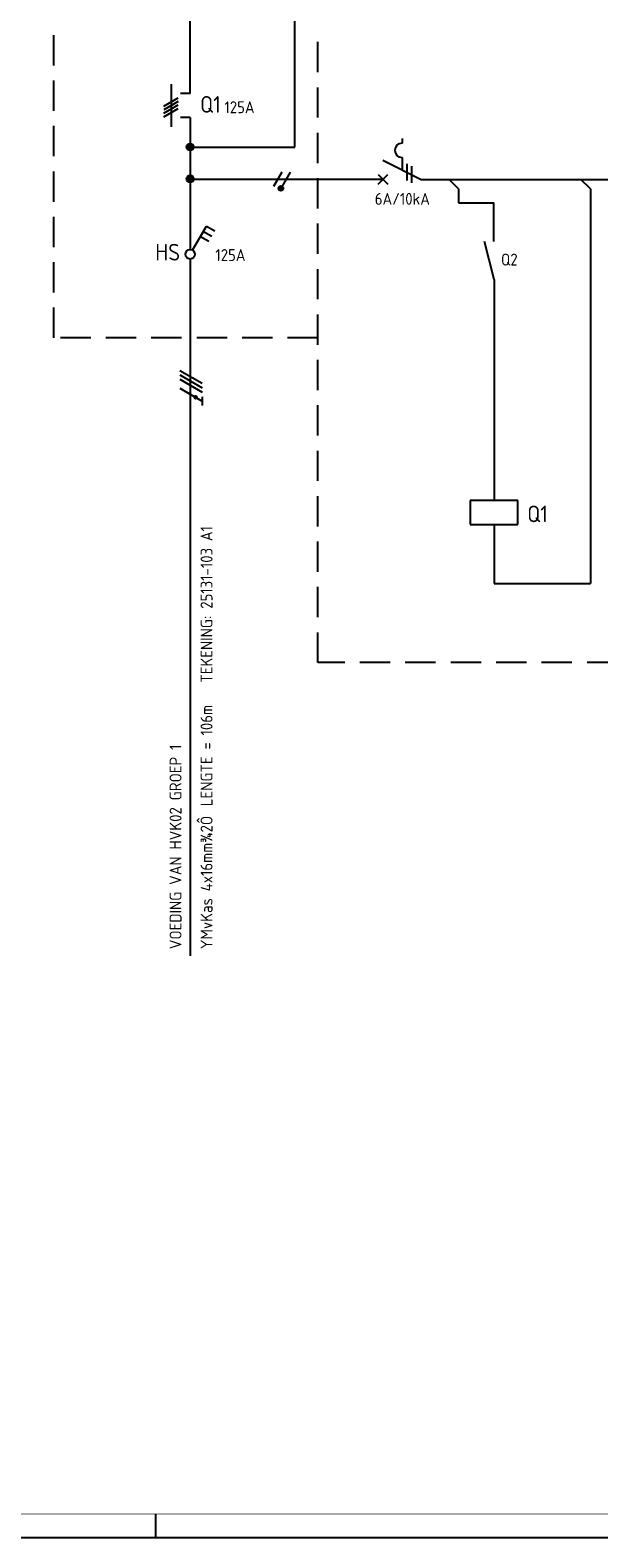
# Model space of a CAD drawing. Header units: millimetres. Extents: x 0 to 841, y 0 to 594.
# Tile 2 of 6: x 179 to 298, y 0 to 316. Entities that reach past the tile are written whole.
import ezdxf
from ezdxf.enums import TextEntityAlignment as Align

# ---------------------------------------------------------------- set-up
doc = ezdxf.new("R2010")
doc.units = ezdxf.units.MM
doc.linetypes.add('HIDDEN', pattern=[9.525, 6.35, -3.175])
doc.layers.get('0').update_dxf_attribs({"linetype": 'CONTINUOUS'})
for name, color, linetype in [('1', 7, 'CONTINUOUS'), ('40', 1, 'CONTINUOUS'), ('41', 2, 'CONTINUOUS'), ('70', 1, 'CONTINUOUS'), ('71', 2, 'CONTINUOUS'), ('EL$2B---_KADER', 4, 'CONTINUOUS'), ('LIJN025', 10, 'CONTINUOUS'), ('LIJN035', 50, 'CONTINUOUS'), ('LIJN050', 90, 'CONTINUOUS'), ('TEKST25', 10, 'CONTINUOUS'), ('TEKST35', 50, 'CONTINUOUS'), ('TEKST50', 90, 'CONTINUOUS')]:
    doc.layers.add(name, color=color, linetype=linetype)
doc.styles.add('ISO', font='ISO.SHX')
doc.styles.add('NEN', font='iso.shx')
doc.styles.add('ROMAND', font='romand')

# ---------------------------------------------------------------- blocks, each defined once
blk = doc.blocks.new('A1')
at = {"layer": 'LIJN025'}
blk.add_line((205, 0), (205, 5), dxfattribs=at)
blk.add_lwpolyline([(0, 0), (0, 594), (841, 594), (841, 0)], close=True, dxfattribs=at)
at = {"layer": 'LIJN050', "const_width": 0.2}
blk.add_lwpolyline([(836, 5), (836, 589), (25, 589), (25, 5)], close=True, dxfattribs=at)
at = {"layer": 'TEKST25', "style": 'ROMAND', "width": 2.899115}
blk.add_attdef('STATUS', text='', height=2.5, dxfattribs=at).set_placement((795, 71.5), (834, 71.5), align=Align.FIT)
at = {"layer": 'TEKST25', "style": 'ISO'}
for tag, p in [('E', (796.25, 66)), ('NAAM-E', (807.75, 66)), ('DATUM-E', (826, 66)), ('D', (796.25, 61)), ('NAAM-D', (807.75, 61)), ('DATUM-D', (826, 61)), ('C', (796.25, 56)), ('NAAM-C', (807.75, 56)), ('DATUM-C', (826, 56)), ('B', (796.25, 51)), ('NAAM-B', (807.75, 51)), ('DATUM-B', (826, 51)), ('A', (796.25, 46)), ('NAAM-A', (807.75, 46)), ('DATUM-A', (826, 46))]:
    blk.add_attdef(tag, text='', height=2.5, dxfattribs=at).set_placement(p, align=Align.CENTER)
for tag, p in [('DATUM', (673.75, 36.25)), ('SCHAAL', (709, 36.25)), ('GETEKEND', (739.25, 36.25)), ('GECONTOL.', (774, 36.25)), ('FORMAAT', (804.25, 28.25))]:
    blk.add_attdef(tag, p, '', height=2.5, dxfattribs=at)
at = {"layer": 'TEKST35', "style": 'ISO'}
for tag, p in [('PROJECT', (675.5, 72.5)), ('PLAATS', (675.5, 63.5)), ('INSTALLATIE-REGEL1', (675.5, 52.5)), ('INSTALLATIE-REGEL2', (675.5, 43.5))]:
    blk.add_attdef(tag, p, '', height=4, dxfattribs=at)
blk.add_attdef('PROJ.NR.', text='', height=4, dxfattribs=at).set_placement((822, 23), align=Align.CENTER)
at = {"layer": 'TEKST50', "style": 'ISO'}
blk.add_attdef('FILE-NAAM', text='', height=5, dxfattribs=at).set_placement((814.5, 7.5), align=Align.CENTER)

msp = doc.modelspace()

# ---------------------------------------------------------------- linework, layer by layer
at = {"color": 10}
for p, q in [((210.03, 244.85), (214.71, 242.14)), ((210.03, 243.91), (214.71, 241.21)), ((210.03, 243.91), (214.71, 241.21)), ((210.03, 242.97), (214.71, 240.27)), ((210.03, 241.1), (214.71, 238.39)), ((214.71, 239.33), (214.71, 237.46))]:
    msp.add_line(p, q, dxfattribs=at)
msp.add_line((210.03, 243.91), (214.71, 241.21))
at = {"color": 10, "const_width": 0.469}
msp.add_lwpolyline([(213.43, 239.41, 1), (213.19, 239, 1)], format="xyb", close=True, dxfattribs=at)
at = {"layer": '1', "color": 2}
for p, q in [((256.58, 293.5), (256.58, 292.5)), ((252.58, 288.91), (260.61, 284.9)), ((256.58, 289.5), (256.58, 286.91))]:
    msp.add_line(p, q, dxfattribs=at)
at = {"layer": '1', "color": 1}
for p, q in [((231.41, 286.44), (229.66, 283.41)), ((233.16, 286.44), (231.44, 283.46))]:
    msp.add_line(p, q, dxfattribs=at)
msp.add_circle((231.19, 283.02), 0.5, dxfattribs=at)
at = {"layer": '1', "color": 2}
msp.add_arc((256.58, 291), 1.5, 90, 270, dxfattribs=at)
at = {"layer": '70'}
for p, q in [((206.66, 300.27), (209.69, 302.02)), ((209.69, 301.27), (206.66, 299.52)), ((206.66, 298.77), (209.69, 300.52)), ((206.66, 298.02), (209.69, 299.77)), ((257.58, 288.16), (257.58, 284.66)), ((258.58, 287.66), (258.58, 284.16))]:
    msp.add_line(p, q, dxfattribs=at)
at = {"layer": '70', "const_width": 0.5}
msp.add_lwpolyline([(230.94, 283.02, 1), (231.44, 283.02, 1)], format="xyb", close=True, dxfattribs=at)
at = {"layer": '71'}
for p, q in [((208.17, 304.9), (208.17, 295.9)), ((212.17, 302.9), (210.17, 302.9)), ((212.17, 297.9), (210.17, 297.9)), ((251.58, 283.9), (253.58, 285.9)), ((251.58, 285.9), (253.58, 283.9)), ((268.45, 282.93), (266.49, 284.9)), ((296.08, 282.9), (294.08, 284.9)), ((296.08, 282.9), (296.08, 200.18)), ((275.78, 279.95), (275.78, 271.88)), ((212.68, 270.06), (215.58, 275.08)), ((214.33, 272.91), (216.06, 271.91)), ((214.95, 273.99), (216.69, 272.99)), ((215.58, 275.08), (217.31, 274.08)), ((275.88, 263.88), (273.88, 271.88)), ((275.88, 263.88), (275.88, 217.55)), ((280.88, 217.55), (270.88, 217.55)), ((270.88, 217.55), (270.88, 212.55)), ((280.88, 212.55), (280.88, 217.55)), ((270.88, 212.55), (280.88, 212.55)), ((275.88, 212.55), (275.88, 200.18))]:
    msp.add_line(p, q, dxfattribs=at)
for centre, radius in [((212.17, 291.7), 0.75), ((212.17, 291.7), 0.5), ((212.17, 291.7), 0.25), ((212.17, 285), 0.75), ((212.17, 285), 0.5), ((212.17, 285), 0.25), ((212.17, 269.2), 1)]:
    msp.add_circle(centre, radius, dxfattribs=at)
at = {"layer": 'LIJN025', "linetype": 'HIDDEN'}
for p, q in [((183.62, 251.65), (183.62, 316.2)), ((238.95, 183.55), (238.95, 316.2)), ((238.95, 251.65), (183.62, 251.65)), ((473.17, 183.55), (238.95, 183.55))]:
    msp.add_line(p, q, dxfattribs=at)
at = {"layer": 'LIJN035', "color": 90}
for p, q in [((234.1, 291.65), (234.1, 321.2)), ((212.17, 297.9), (212.17, 285.2)), ((212.17, 291.65), (234.1, 291.65)), ((212.17, 284.49), (212.17, 270.2)), ((212.17, 268.2), (212.17, 122.05))]:
    msp.add_line(p, q, dxfattribs=at)
at = {"layer": 'LIJN035'}
for p, q in [((212.17, 284.95), (252.63, 284.95)), ((260.61, 284.9), (304.72, 284.9)), ((268.45, 282.93), (268.45, 279.95)), ((268.45, 279.95), (275.8, 279.95)), ((275.88, 200.18), (296.08, 200.18))]:
    msp.add_line(p, q, dxfattribs=at)
at = {"layer": 'LIJN050'}
msp.add_line((212.17, 302.9), (212.17, 334.96), dxfattribs=at)

# ---------------------------------------------------------------- block references
at = {"layer": 'EL$2B---_KADER'}
msp.add_blockref('A1', (0, 0), dxfattribs=at)

# ---------------------------------------------------------------- texts
at = {"layer": '40', "style": 'NEN'}
for s, p in [('125A', (219.36, 298.78)), ('6A/10kA', (250.87, 279.57)), ('125A', (217.46, 267.78)), ('Q2', (277.33, 266.83))]:
    msp.add_text(s, height=2.5, dxfattribs=at).set_placement(p)
for s, p in [('TEKENING: 25131-103 A1', (216.86, 179.35)), ('LENGTE = 106m', (216.86, 153.45)), ('VOEDING VAN HVK02 GROEP 1', (210.36, 123.45)), ('YMvKas 4x16mm¾2Ô', (216.86, 123.45))]:
    msp.add_text(s, height=2.5, rotation=90, dxfattribs=at).set_placement(p)
at = {"layer": '41', "style": 'NEN'}
msp.add_text('Q1', height=3.5, dxfattribs=at).set_placement((282.83, 213))
at = {"layer": 'TEKST35', "style": 'NEN'}
for s, p in [('Q1', (214.26, 298.88)), ('HS', (204.86, 267.88))]:
    msp.add_text(s, height=3.5, dxfattribs=at).set_placement(p)

doc.saveas('drawing.dxf')
